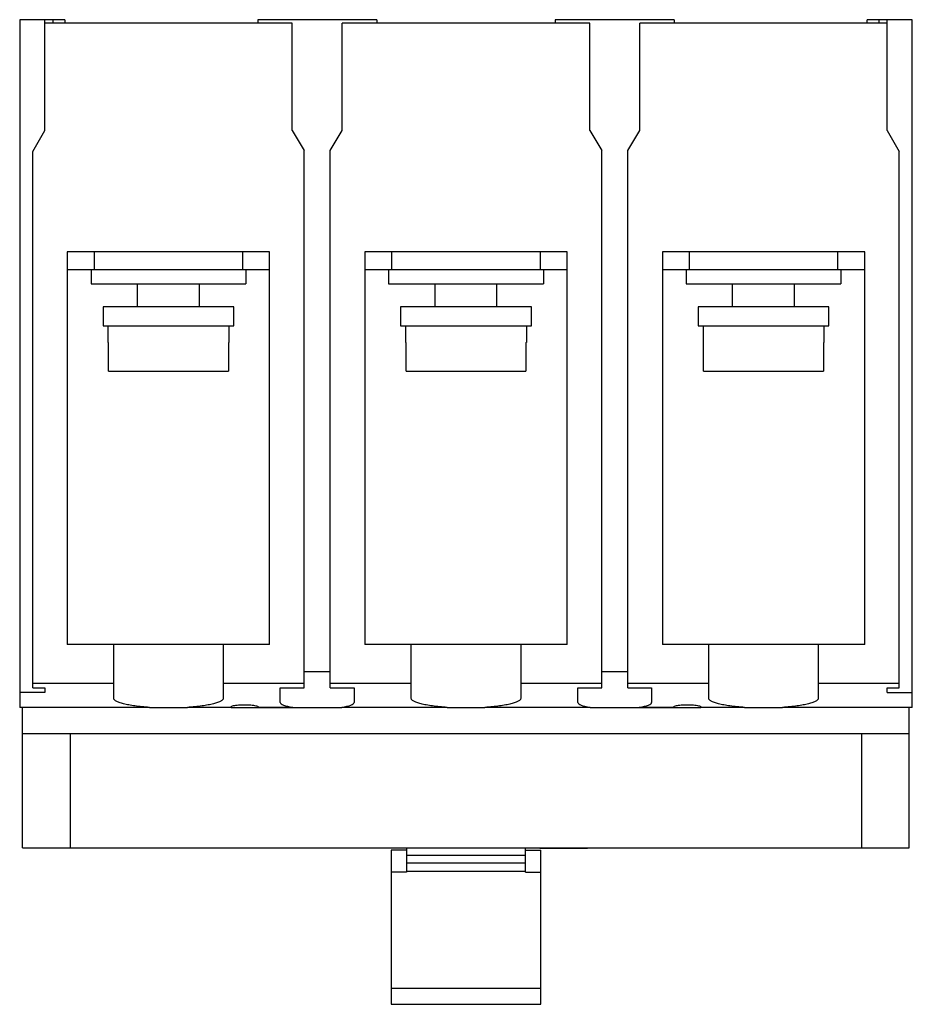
# Model space of a CAD drawing. Header units: millimetres. Extents: x 10.1 to 85.1, y 26 to 108.7.
import ezdxf

# ---------------------------------------------------------------- set-up
doc = ezdxf.new("R2010")
doc.units = ezdxf.units.MM
doc.header["$LTSCALE"] = 8.740092
doc.layers.add('00_COMPONENTS', color=7, linetype='CONTINUOUS')
doc.layers.add('00_COMPONENTS_3', color=7, linetype='CONTINUOUS')

msp = doc.modelspace()

# ---------------------------------------------------------------- linework, layer by layer
at = {"layer": '00_COMPONENTS', "color": 7, "linetype": 'Continuous'}
for p, q in [((10.066, 108.739), (10.066, 50.939)), ((13.866, 108.739), (10.066, 108.739)), ((12.166, 99.439), (12.166, 108.739)), ((32.966, 108.439), (12.166, 108.439)), ((12.866, 108.439), (12.866, 108.739)), ((13.866, 108.739), (13.866, 108.439)), ((30.066, 108.739), (30.066, 108.439)), ((40.066, 108.739), (30.066, 108.739)), ((32.966, 99.439), (32.966, 108.439)), ((37.166, 99.439), (37.166, 108.439)), ((57.966, 108.439), (37.166, 108.439)), ((40.066, 108.739), (40.066, 108.439)), ((55.066, 108.739), (55.066, 108.439)), ((65.066, 108.739), (55.066, 108.739)), ((57.966, 99.439), (57.966, 108.439)), ((62.166, 99.439), (62.166, 108.439)), ((82.966, 108.439), (62.166, 108.439)), ((65.066, 108.739), (65.066, 108.439)), ((81.266, 108.439), (81.266, 108.739)), ((85.066, 108.739), (81.266, 108.739)), ((82.266, 108.739), (82.266, 108.439)), ((82.966, 99.439), (82.966, 108.739)), ((85.066, 50.939), (85.066, 108.739)), ((11.166, 97.676), (12.166, 99.439)), ((32.966, 99.439), (33.966, 97.739)), ((36.166, 97.739), (37.166, 99.439)), ((57.966, 99.439), (58.966, 97.739)), ((61.166, 97.739), (62.166, 99.439)), ((82.966, 99.439), (83.966, 97.675)), ((11.166, 52.596), (11.166, 97.676)), ((33.966, 52.596), (33.966, 97.739)), ((36.166, 52.596), (36.166, 97.739)), ((58.966, 52.596), (58.966, 97.739)), ((61.166, 52.596), (61.166, 97.739)), ((83.966, 52.596), (83.966, 97.675)), ((14.066, 89.239), (14.066, 56.239)), ((31.066, 89.239), (14.066, 89.239)), ((16.316, 89.239), (16.316, 87.739)), ((28.816, 87.739), (28.816, 89.239)), ((31.066, 56.239), (31.066, 89.239)), ((39.066, 89.239), (39.066, 56.239)), ((56.066, 89.239), (39.066, 89.239)), ((41.316, 89.239), (41.316, 87.739)), ((53.816, 87.739), (53.816, 89.239)), ((56.066, 56.239), (56.066, 89.239)), ((64.066, 89.239), (64.066, 56.239)), ((81.066, 89.239), (64.066, 89.239)), ((66.316, 89.239), (66.316, 87.739)), ((78.816, 87.739), (78.816, 89.239)), ((81.066, 56.239), (81.066, 89.239)), ((14.066, 87.739), (31.066, 87.739)), ((16.066, 87.739), (16.066, 86.539)), ((29.066, 87.739), (29.066, 86.539)), ((39.066, 87.739), (56.066, 87.739)), ((41.066, 87.739), (41.066, 86.539)), ((54.066, 87.739), (54.066, 86.539)), ((64.066, 87.739), (81.066, 87.739)), ((66.066, 87.739), (66.066, 86.539)), ((79.066, 87.739), (79.066, 86.539)), ((16.066, 86.539), (29.066, 86.539)), ((19.966, 84.612), (19.966, 86.539)), ((25.166, 84.612), (25.166, 86.539)), ((41.066, 86.539), (54.066, 86.539)), ((44.966, 84.612), (44.966, 86.539)), ((50.166, 84.612), (50.166, 86.539)), ((66.066, 86.539), (79.066, 86.539)), ((69.966, 84.612), (69.966, 86.539)), ((75.166, 84.612), (75.166, 86.539)), ((17.067, 84.612), (17.067, 83.012)), ((28.066, 84.612), (17.067, 84.612)), ((28.066, 83.012), (28.066, 84.612)), ((42.067, 84.612), (42.067, 83.012)), ((53.066, 84.612), (42.067, 84.612)), ((53.066, 83.012), (53.066, 84.612)), ((78.066, 84.612), (67.067, 84.612)), ((67.067, 84.612), (67.067, 83.012)), ((78.066, 83.012), (78.066, 84.612)), ((17.067, 83.012), (28.066, 83.012)), ((17.486, 83.012), (17.486, 81.612)), ((27.646, 83.012), (27.646, 81.612)), ((42.067, 83.012), (53.066, 83.012)), ((42.486, 83.012), (42.486, 81.612)), ((52.646, 83.012), (52.646, 81.612)), ((67.067, 83.012), (78.066, 83.012)), ((67.486, 83.012), (67.486, 81.612)), ((77.646, 83.012), (77.646, 81.612)), ((17.486, 81.612), (17.535, 81.612)), ((17.535, 79.212), (17.535, 81.612)), ((27.598, 81.612), (27.598, 79.212)), ((27.598, 81.612), (27.646, 81.612)), ((42.486, 81.612), (42.535, 81.612)), ((42.535, 79.212), (42.535, 81.612)), ((52.598, 81.612), (52.598, 79.212)), ((52.598, 81.612), (52.646, 81.612)), ((67.486, 81.612), (67.535, 81.612)), ((67.535, 79.212), (67.535, 81.612)), ((77.598, 81.612), (77.646, 81.612)), ((77.598, 81.612), (77.598, 79.212)), ((17.535, 79.212), (27.598, 79.212)), ((42.535, 79.212), (52.598, 79.212)), ((67.535, 79.212), (77.598, 79.212)), ((31.066, 56.239), (14.066, 56.239)), ((17.966, 51.715), (17.966, 56.239)), ((27.166, 56.239), (27.166, 51.715)), ((56.066, 56.239), (39.066, 56.239)), ((42.966, 51.715), (42.966, 56.239)), ((52.166, 56.239), (52.166, 51.715)), ((81.066, 56.239), (64.066, 56.239)), ((67.966, 51.715), (67.966, 56.239)), ((77.166, 56.239), (77.166, 51.715)), ((36.166, 53.939), (33.966, 53.939)), ((61.166, 53.939), (58.966, 53.939)), ((12.166, 52.209), (10.066, 52.209)), ((17.966, 52.949), (11.166, 52.949)), ((11.166, 52.596), (12.166, 52.596)), ((12.166, 52.596), (12.166, 52.209)), ((33.966, 52.949), (27.166, 52.949)), ((31.966, 51.362), (31.966, 52.596)), ((31.966, 52.596), (33.966, 52.596)), ((42.966, 52.949), (36.166, 52.949)), ((36.166, 52.596), (38.166, 52.596)), ((38.166, 52.596), (38.166, 51.362)), ((58.966, 52.949), (52.166, 52.949)), ((56.966, 52.596), (58.966, 52.596)), ((56.966, 51.362), (56.966, 52.596)), ((67.966, 52.949), (61.166, 52.949)), ((61.166, 52.596), (63.166, 52.596)), ((63.166, 52.596), (63.166, 51.362)), ((83.966, 52.949), (77.166, 52.949)), ((82.966, 52.596), (83.966, 52.596)), ((82.966, 52.209), (82.966, 52.596)), ((82.966, 52.209), (85.066, 52.209)), ((20.974, 50.954), (10.066, 50.954)), ((20.974, 50.939), (10.066, 50.939)), ((10.316, 39.139), (10.316, 50.939)), ((21.552, 50.939), (23.581, 50.939)), ((27.822, 50.954), (24.159, 50.954)), ((27.816, 50.939), (24.159, 50.939)), ((27.853, 50.939), (30.08, 50.939)), ((30.111, 50.954), (33.007, 50.954)), ((33.007, 50.939), (30.117, 50.939)), ((33.215, 50.939), (36.917, 50.939)), ((45.974, 50.954), (37.126, 50.954)), ((45.974, 50.939), (37.126, 50.939)), ((46.552, 50.939), (48.581, 50.939)), ((58.007, 50.954), (49.159, 50.954)), ((58.007, 50.939), (49.159, 50.939)), ((58.215, 50.939), (61.917, 50.939)), ((62.126, 50.954), (65.022, 50.954)), ((65.016, 50.939), (62.126, 50.939)), ((65.053, 50.939), (67.28, 50.939)), ((70.974, 50.954), (67.311, 50.954)), ((70.974, 50.939), (67.317, 50.939)), ((71.552, 50.939), (73.581, 50.939)), ((85.066, 50.954), (74.159, 50.954)), ((85.066, 50.939), (74.159, 50.939)), ((84.816, 39.139), (84.816, 50.939)), ((84.816, 48.739), (10.316, 48.739)), ((14.316, 48.739), (14.316, 39.139)), ((80.816, 39.139), (80.816, 48.739)), ((10.316, 39.139), (84.816, 39.139)), ((53.766, 39.139), (53.766, 39.087)), ((57.766, 39.087), (53.766, 39.087)), ((57.766, 39.087), (57.766, 39.139))]:
    msp.add_line(p, q, dxfattribs=at)
for centre, start_param, end_param in [((35.066, 51.362), -3.141593, -2.297557), ((35.066, 51.362), -0.844036, 0), ((60.066, 51.362), -3.141593, -2.297557), ((60.066, 51.362), -0.844036, 0)]:
    msp.add_ellipse(centre, major_axis=(3.1, 0), ratio=0.176327, start_param=start_param, end_param=end_param, dxfattribs=at)
for points, knots in [([(20.974, 50.954), (20.76, 50.968), (20.351, 51), (19.768, 51.067), (19.251, 51.148), (18.812, 51.241), (18.5, 51.331), (18.298, 51.41), (18.181, 51.468), (18.088, 51.526), (18.02, 51.586), (17.977, 51.649), (17.966, 51.694), (17.966, 51.715)], [0, 0, 0, 0, 0.200937, 0.38597, 0.550715, 0.692026, 0.807477, 0.855021, 0.895738, 0.929794, 0.957659, 0.980392, 1, 1, 1, 1]), ([(27.166, 51.715), (27.166, 51.694), (27.156, 51.649), (27.113, 51.586), (27.045, 51.526), (26.952, 51.468), (26.835, 51.41), (26.633, 51.331), (26.321, 51.241), (25.882, 51.148), (25.365, 51.067), (24.782, 51), (24.373, 50.968), (24.159, 50.954)], [0, 0, 0, 0, 0.019608, 0.04234, 0.070203, 0.104258, 0.144974, 0.192517, 0.307969, 0.449283, 0.614033, 0.799065, 1, 1, 1, 1]), ([(45.974, 50.954), (45.76, 50.968), (45.351, 51), (44.768, 51.067), (44.251, 51.148), (43.812, 51.241), (43.5, 51.331), (43.298, 51.41), (43.181, 51.468), (43.088, 51.526), (43.02, 51.586), (42.977, 51.649), (42.966, 51.694), (42.966, 51.715)], [0, 0, 0, 0, 0.200937, 0.38597, 0.550715, 0.692026, 0.807477, 0.855021, 0.895738, 0.929794, 0.957659, 0.980392, 1, 1, 1, 1]), ([(52.166, 51.715), (52.166, 51.694), (52.156, 51.649), (52.113, 51.586), (52.045, 51.526), (51.952, 51.468), (51.835, 51.41), (51.633, 51.331), (51.321, 51.241), (50.882, 51.148), (50.365, 51.067), (49.782, 51), (49.373, 50.968), (49.159, 50.954)], [0, 0, 0, 0, 0.019608, 0.04234, 0.070203, 0.104258, 0.144974, 0.192517, 0.307969, 0.449283, 0.614033, 0.799065, 1, 1, 1, 1]), ([(70.974, 50.954), (70.76, 50.968), (70.351, 51), (69.768, 51.067), (69.251, 51.148), (68.812, 51.241), (68.5, 51.331), (68.298, 51.41), (68.181, 51.468), (68.088, 51.526), (68.02, 51.586), (67.977, 51.649), (67.966, 51.694), (67.966, 51.715)], [0, 0, 0, 0, 0.200937, 0.38597, 0.550715, 0.692026, 0.807477, 0.855021, 0.895738, 0.929794, 0.957659, 0.980392, 1, 1, 1, 1]), ([(77.166, 51.715), (77.166, 51.694), (77.156, 51.649), (77.113, 51.586), (77.045, 51.526), (76.952, 51.468), (76.835, 51.41), (76.633, 51.331), (76.321, 51.241), (75.882, 51.148), (75.365, 51.067), (74.782, 51), (74.373, 50.968), (74.159, 50.954)], [0, 0, 0, 0, 0.019608, 0.04234, 0.070203, 0.104258, 0.144974, 0.192517, 0.307969, 0.449283, 0.614033, 0.799065, 1, 1, 1, 1]), ([(20.974, 50.954), (21.021, 50.951), (21.214, 50.941), (21.407, 50.939), (21.552, 50.939)], [0, 0, 0, 0, 0.246227, 1, 1, 1, 1]), ([(23.581, 50.939), (23.63, 50.939), (23.823, 50.94), (24.015, 50.945), (24.159, 50.954)], [0, 0, 0, 0, 0.253552, 1, 1, 1, 1]), ([(27.817, 50.982), (27.819, 50.994), (27.84, 51.019), (27.915, 51.062), (27.988, 51.082), (28.043, 51.095)], [0, 0, 0, 0, 0.138541, 0.345431, 1, 1, 1, 1]), ([(27.822, 50.954), (27.825, 50.949), (27.831, 50.944), (27.838, 50.941), (27.84, 50.941)], [0, 0, 0, 0, 0.736896, 1, 1, 1, 1]), ([(28.043, 51.095), (28.104, 51.109), (28.238, 51.133), (28.546, 51.168), (28.794, 51.177), (28.966, 51.177)], [0, 0, 0, 0, 0.200084, 0.44171, 1, 1, 1, 1]), ([(28.966, 51.177), (29.141, 51.177), (29.391, 51.168), (29.701, 51.132), (29.836, 51.108), (29.897, 51.093)], [0, 0, 0, 0, 0.559755, 0.801129, 1, 1, 1, 1]), ([(29.897, 51.093), (29.95, 51.08), (30.021, 51.06), (30.094, 51.018), (30.114, 50.993), (30.116, 50.982)], [0, 0, 0, 0, 0.653381, 0.860461, 1, 1, 1, 1]), ([(30.08, 50.939), (30.086, 50.939), (30.099, 50.941), (30.108, 50.949), (30.111, 50.954)], [0, 0, 0, 0, 0.536885, 1, 1, 1, 1]), ([(30.117, 50.974), (30.117, 50.971), (30.115, 50.964), (30.112, 50.957), (30.111, 50.954)], [0, 0, 0, 0, 0.485547, 1, 1, 1, 1]), ([(33.007, 50.954), (33.024, 50.951), (33.093, 50.942), (33.163, 50.939), (33.215, 50.939)], [0, 0, 0, 0, 0.243925, 1, 1, 1, 1]), ([(36.917, 50.939), (36.935, 50.939), (37.005, 50.94), (37.075, 50.946), (37.126, 50.954)], [0, 0, 0, 0, 0.256332, 1, 1, 1, 1]), ([(45.974, 50.954), (46.021, 50.951), (46.214, 50.941), (46.407, 50.939), (46.552, 50.939)], [0, 0, 0, 0, 0.246227, 1, 1, 1, 1]), ([(48.581, 50.939), (48.63, 50.939), (48.823, 50.94), (49.015, 50.945), (49.159, 50.954)], [0, 0, 0, 0, 0.253552, 1, 1, 1, 1]), ([(58.007, 50.954), (58.024, 50.951), (58.093, 50.942), (58.163, 50.939), (58.215, 50.939)], [0, 0, 0, 0, 0.243925, 1, 1, 1, 1]), ([(61.917, 50.939), (61.935, 50.939), (62.005, 50.94), (62.075, 50.946), (62.126, 50.954)], [0, 0, 0, 0, 0.256332, 1, 1, 1, 1]), ([(65.017, 50.982), (65.019, 50.994), (65.04, 51.019), (65.115, 51.062), (65.188, 51.082), (65.243, 51.095)], [0, 0, 0, 0, 0.138541, 0.345431, 1, 1, 1, 1]), ([(65.022, 50.954), (65.025, 50.949), (65.031, 50.944), (65.038, 50.941), (65.04, 50.941)], [0, 0, 0, 0, 0.736896, 1, 1, 1, 1]), ([(65.243, 51.095), (65.304, 51.109), (65.438, 51.133), (65.746, 51.168), (65.994, 51.177), (66.166, 51.177)], [0, 0, 0, 0, 0.200084, 0.44171, 1, 1, 1, 1]), ([(66.166, 51.177), (66.341, 51.177), (66.591, 51.168), (66.901, 51.132), (67.036, 51.108), (67.097, 51.093)], [0, 0, 0, 0, 0.559755, 0.801129, 1, 1, 1, 1]), ([(67.097, 51.093), (67.15, 51.08), (67.221, 51.06), (67.294, 51.018), (67.314, 50.993), (67.316, 50.982)], [0, 0, 0, 0, 0.653381, 0.860461, 1, 1, 1, 1]), ([(67.28, 50.939), (67.286, 50.939), (67.299, 50.941), (67.308, 50.949), (67.311, 50.954)], [0, 0, 0, 0, 0.536885, 1, 1, 1, 1]), ([(67.317, 50.974), (67.317, 50.971), (67.315, 50.964), (67.312, 50.957), (67.311, 50.954)], [0, 0, 0, 0, 0.485547, 1, 1, 1, 1]), ([(70.974, 50.954), (71.021, 50.951), (71.214, 50.941), (71.407, 50.939), (71.552, 50.939)], [0, 0, 0, 0, 0.246227, 1, 1, 1, 1]), ([(73.581, 50.939), (73.63, 50.939), (73.823, 50.94), (74.015, 50.945), (74.159, 50.954)], [0, 0, 0, 0, 0.253552, 1, 1, 1, 1])]:
    msp.add_open_spline(points, degree=3, knots=knots, dxfattribs=at)
for points in [[(27.816, 50.974), (27.816, 50.977), (27.816, 50.979), (27.817, 50.982)], [(27.817, 50.967), (27.817, 50.97), (27.816, 50.972), (27.816, 50.974)], [(27.822, 50.954), (27.82, 50.958), (27.818, 50.963), (27.817, 50.967)], [(27.84, 50.941), (27.844, 50.94), (27.848, 50.939), (27.853, 50.939)], [(30.116, 50.982), (30.117, 50.979), (30.117, 50.977), (30.117, 50.974)], [(65.016, 50.974), (65.016, 50.977), (65.016, 50.979), (65.017, 50.982)], [(65.017, 50.967), (65.017, 50.97), (65.016, 50.972), (65.016, 50.974)], [(65.022, 50.954), (65.02, 50.958), (65.018, 50.963), (65.017, 50.967)], [(65.04, 50.941), (65.044, 50.94), (65.048, 50.939), (65.053, 50.939)], [(67.316, 50.982), (67.317, 50.979), (67.317, 50.977), (67.317, 50.974)]]:
    msp.add_open_spline(points, degree=3, dxfattribs=at)
at = {"layer": '00_COMPONENTS_3', "color": 7, "linetype": 'Continuous'}
for p, q in [((42.566, 38.947), (41.274, 38.947)), ((41.274, 38.947), (41.274, 25.998)), ((42.566, 39.139), (42.566, 37.092)), ((52.566, 37.092), (52.566, 39.139)), ((52.566, 38.947), (53.859, 38.947)), ((53.859, 25.998), (53.859, 38.947)), ((52.566, 38.51), (42.566, 38.51)), ((42.566, 37.878), (52.566, 37.878)), ((42.566, 37.092), (41.274, 37.092)), ((52.566, 37.159), (42.566, 37.159)), ((52.566, 37.092), (53.859, 37.092)), ((41.274, 27.366), (53.859, 27.366)), ((41.274, 25.998), (53.859, 25.998))]:
    msp.add_line(p, q, dxfattribs=at)

doc.saveas('drawing.dxf')
